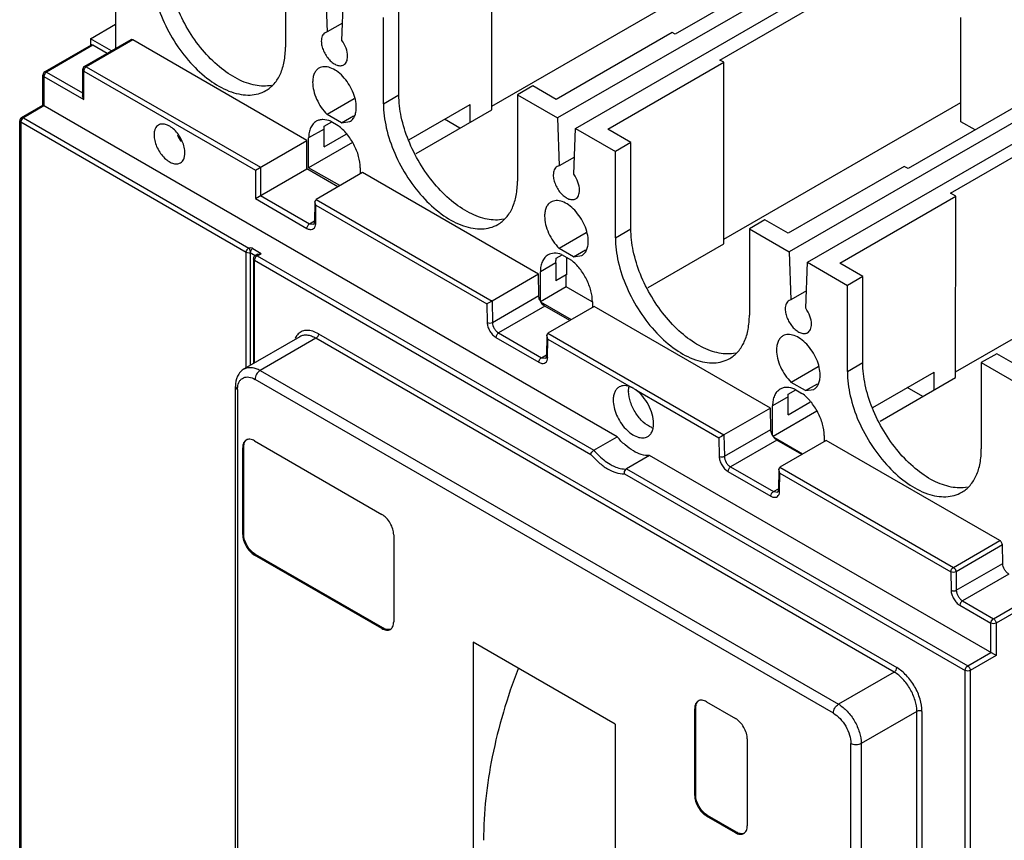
# Model space of a CAD drawing. Header units: millimetres. Extents: x 31 to 240, y 29 to 349.
# Tile 2 of 4: x 32 to 167, y 176 to 288. Entities that reach past the tile are written whole.
import ezdxf

# ---------------------------------------------------------------- set-up
doc = ezdxf.new("R2010")
doc.units = ezdxf.units.MM
doc.header["$LTSCALE"] = 24.607684
doc.layers.get('0').update_dxf_attribs({"linetype": 'CONTINUOUS'})

msp = doc.modelspace()

# ---------------------------------------------------------------- linework, layer by layer
at = {"color": 7, "linetype": 'Continuous'}
for p, q in [((172.02, 313.21), (105.55, 274.84)), ((108.03, 273.41), (174.5, 311.79)), ((157.08, 306.74), (121.73, 286.32)), ((127.85, 282.79), (163.2, 303.2)), ((96.55, 275.96), (96.55, 300.86)), ((68.25, 296.38), (68.25, 284.54)), ((96.55, 276.45), (129.09, 295.23)), ((203.84, 294.84), (137.37, 256.47)), ((73.73, 293.21), (73.96, 286.64)), ((139.85, 255.04), (206.32, 293.41)), ((44.92, 292.79), (44.92, 284.34)), ((75.98, 285.48), (76.21, 291.78)), ((83.81, 278.01), (83.81, 289.84)), ((76.07, 287.86), (73.96, 286.64)), ((81.69, 276.78), (81.69, 288.62)), ((189.01, 288.3), (153.66, 267.89)), ((160.91, 274.31), (160.91, 288.6)), ((41.49, 285.71), (44.92, 287.69)), ((73.96, 286.64), (73.7, 286.54)), ((121.3, 286.57), (105.39, 277.38)), ((121.73, 286.32), (121.3, 286.57)), ((47.04, 285.57), (40.67, 281.89)), ((47.29, 285.54), (40.92, 281.87)), ((41.49, 285.71), (41.49, 284.83)), ((44.38, 284.03), (41.49, 285.71)), ((71.19, 271.74), (47.29, 285.54)), ((41.59, 284.83), (35.23, 281.16)), ((41.84, 284.81), (35.48, 281.13)), ((43.78, 283.69), (41.84, 284.81)), ((159.49, 264.52), (194.84, 284.93)), ((112.47, 273.3), (128.37, 282.48)), ((128.37, 282.48), (127.85, 282.79)), ((128.37, 257.58), (128.37, 282.48)), ((35.48, 281.13), (40.42, 278.28)), ((40.42, 281.46), (40.42, 277.87)), ((40.57, 277.38), (40.57, 281.26)), ((40.57, 281.26), (64.12, 267.66)), ((40.92, 281.87), (64.82, 268.07)), ((34.98, 276.57), (34.98, 280.73)), ((35.12, 280.52), (35.12, 276.49)), ((35.12, 280.52), (40.57, 277.38)), ((102.2, 279.23), (100.07, 278)), ((105.39, 277.38), (102.2, 279.23)), ((40.57, 277.38), (40.42, 277.87)), ((77.68, 277.44), (73.98, 275.31)), ((81.69, 276.78), (83.81, 278.01)), ((100.07, 278), (100.07, 266.17)), ((100.07, 278), (105.55, 274.84)), ((128.37, 258.19), (160.91, 276.98)), ((32.05, 274.88), (34.98, 276.57)), ((35.12, 276.49), (32.3, 274.85)), ((113.76, 231.08), (34.98, 276.57)), ((85.19, 271.84), (93.58, 276.69)), ((86.18, 269.98), (96.55, 275.96)), ((93.58, 274.24), (93.58, 276.69)), ((31.79, 162.69), (31.8, 274.44)), ((31.94, 274.24), (31.93, 163.11)), ((62.87, 256.38), (31.94, 274.24)), ((32.3, 274.85), (63.23, 256.99)), ((73.57, 273.7), (74.61, 274.3)), ((75.96, 274.17), (73.98, 275.31)), ((74.47, 274.38), (75.47, 273.8)), ((75.96, 274.17), (77.58, 275.11)), ((75.96, 274.17), (77.09, 274.34)), ((92.16, 273.43), (90.05, 274.65)), ((105.55, 274.84), (105.78, 268.27)), ((162.85, 273.19), (160.91, 274.31)), ((73.56, 273.32), (71.43, 272.09)), ((73.56, 270.86), (73.56, 273.32)), ((107.8, 267.11), (108.03, 273.41)), ((108.03, 273.41), (113.51, 270.25)), ((115.63, 271.47), (112.47, 273.3)), ((64.12, 267.66), (71.19, 271.74)), ((71.19, 267.86), (71.19, 271.74)), ((71.43, 268.01), (71.43, 272.09)), ((73.56, 270.86), (76.56, 272.6)), ((77.45, 271.48), (71.43, 268.01)), ((115.63, 271.47), (113.51, 270.25)), ((113.51, 258.41), (113.51, 270.25)), ((115.63, 259.63), (115.63, 271.47)), ((107.89, 269.48), (105.78, 268.27)), ((64.12, 263.78), (71.19, 267.86)), ((64.12, 267.66), (64.12, 263.78)), ((64.82, 268.07), (64.82, 264.19)), ((75.45, 265.4), (71.19, 267.86)), ((75.69, 265.55), (71.43, 268.01)), ((78.51, 268.01), (78.51, 267.17)), ((105.78, 268.27), (105.52, 268.17)), ((153.12, 268.19), (137.21, 259.01)), ((153.66, 267.89), (153.12, 268.19)), ((78.8, 267.34), (72.44, 263.67)), ((102.96, 253.4), (78.8, 267.34)), ((64.12, 263.78), (71.19, 259.69)), ((64.82, 264.19), (71.55, 260.31)), ((72.29, 263.35), (72.44, 263.67)), ((72.44, 263.67), (96.59, 249.72)), ((144.29, 254.92), (160.2, 264.11)), ((160.2, 264.11), (159.49, 264.52)), ((160.19, 239.21), (160.2, 264.11)), ((72.29, 263.35), (72.25, 260.57)), ((72.43, 262.86), (72.29, 263.35)), ((72.4, 260.36), (72.43, 262.86)), ((72.43, 262.86), (95.89, 249.31)), ((71.55, 260.31), (72.25, 260.71)), ((134.02, 260.85), (131.89, 259.63)), ((137.21, 259.01), (134.02, 260.85)), ((71.55, 260.31), (72.15, 260.25)), ((113.51, 258.41), (115.63, 259.63)), ((131.89, 259.63), (131.89, 247.79)), ((131.89, 259.63), (137.37, 256.47)), ((109.5, 259.07), (105.8, 256.94)), ((160.19, 240.02), (192.73, 258.81)), ((63.76, 256.93), (64.92, 256.26)), ((107.78, 255.8), (105.8, 256.94)), ((107.78, 255.8), (109.4, 256.74)), ((118.01, 251.59), (128.37, 257.58)), ((62.87, 240.57), (62.87, 256.38)), ((63.41, 256.32), (63.41, 240.88)), ((64.09, 255.92), (63.41, 256.32)), ((63.86, 255.52), (63.86, 241.14)), ((64, 241.23), (64, 255.32)), ((64, 255.32), (110.13, 228.68)), ((64.42, 256.14), (64.11, 255.96)), ((64.36, 255.93), (64.92, 256.26)), ((64.36, 255.93), (110.57, 229.24)), ((64.42, 256.14), (64.92, 256.26)), ((105.39, 255.6), (106.19, 256.06)), ((106.11, 256.11), (107.47, 255.32)), ((106.81, 255.7), (106.81, 253.3)), ((107.78, 255.8), (108.91, 255.96)), ((137.37, 256.47), (137.6, 249.89)), ((105.34, 254.96), (103.22, 253.73)), ((105.34, 254.96), (105.34, 252.51)), ((139.62, 248.73), (139.85, 255.04)), ((139.85, 255.04), (145.33, 251.87)), ((147.45, 253.1), (144.29, 254.92)), ((102.96, 253.4), (96.59, 249.72)), ((103, 250.46), (102.96, 253.4)), ((103.22, 249.68), (103.22, 253.73)), ((106.76, 253.32), (105.34, 252.51)), ((106.76, 251.65), (106.76, 253.32)), ((106.81, 253.3), (106.76, 253.32)), ((147.45, 253.1), (145.33, 251.87)), ((147.45, 241.26), (147.45, 253.1)), ((106.76, 251.65), (103.22, 249.61)), ((110.34, 249.59), (106.76, 251.65)), ((145.33, 240.03), (145.33, 251.87)), ((96.64, 246.78), (103, 250.46)), ((137.6, 249.89), (137.34, 249.79)), ((139.71, 251.11), (137.6, 249.89)), ((95.89, 249.31), (95.93, 246.77)), ((96.59, 249.72), (96.64, 246.78)), ((103.85, 249), (97.48, 245.33)), ((107.48, 247.15), (103.28, 249.58)), ((107.27, 247.03), (103.85, 249)), ((110.62, 248.97), (104.26, 245.29)), ((110.36, 249.61), (110.36, 248.81)), ((134.78, 235.02), (110.62, 248.97)), ((70.23, 244.82), (62.59, 240.41)), ((72.43, 244.6), (64.79, 240.19)), ((151.76, 198.79), (72.43, 244.6)), ((72.78, 245.22), (152.11, 199.41)), ((97.13, 244.72), (103.01, 241.32)), ((97.48, 245.33), (103.37, 241.93)), ((104.11, 244.98), (104.07, 242.2)), ((104.11, 244.98), (104.26, 245.29)), ((104.25, 244.48), (104.11, 244.98)), ((104.22, 241.99), (104.25, 244.48)), ((104.25, 244.48), (115.67, 237.89)), ((104.26, 245.29), (128.41, 231.35)), ((103.37, 241.93), (104.07, 242.34)), ((103.37, 241.93), (103.97, 241.87)), ((165.84, 242.48), (163.71, 241.26)), ((169.03, 240.63), (165.84, 242.48)), ((141.32, 240.7), (137.62, 238.56)), ((145.33, 240.03), (147.45, 241.26)), ((163.71, 241.26), (163.71, 229.42)), ((163.71, 241.26), (170.5, 237.34)), ((64.79, 240.19), (144.12, 194.39)), ((148.83, 235.1), (157.22, 239.94)), ((149.82, 233.24), (160.19, 239.21)), ((157.22, 237.49), (157.22, 239.94)), ((61.38, 146.39), (61.39, 237.99)), ((61.68, 237.58), (61.39, 237.99)), ((143.41, 193.16), (64.08, 238.97)), ((139.6, 237.42), (137.62, 238.56)), ((139.6, 237.42), (141.22, 238.36)), ((155.67, 236.61), (153.56, 237.83)), ((61.68, 237.58), (61.67, 145.98)), ((116.3, 237.53), (127.71, 230.94)), ((137.2, 236.57), (135.07, 235.34)), ((137.2, 234.12), (137.2, 236.57)), ((137.21, 236.95), (138.25, 237.55)), ((138.11, 237.63), (139.11, 237.05)), ((139.6, 237.42), (140.73, 237.59)), ((135.07, 231.25), (135.07, 235.34)), ((137.2, 234.12), (140.2, 235.85)), ((134.78, 235.02), (128.41, 231.35)), ((134.82, 232.08), (134.78, 235.02)), ((141.15, 234.61), (135.16, 231.15)), ((110.57, 229.24), (113.76, 231.08)), ((128.41, 231.35), (128.46, 228.41)), ((128.46, 228.41), (134.82, 232.08)), ((139.2, 228.72), (135.24, 231.01)), ((142.15, 231.26), (142.15, 230.42)), ((62.52, 229.67), (62.38, 229.59)), ((62.52, 217.75), (62.52, 229.67)), ((64.01, 230.53), (81.47, 220.44)), ((127.71, 230.94), (127.75, 228.4)), ((135.67, 230.63), (129.3, 226.95)), ((139.09, 228.66), (135.67, 230.63)), ((142.44, 230.59), (136.08, 226.92)), ((166.25, 216.85), (142.44, 230.59)), ((62.38, 217.67), (62.38, 229.59)), ((118.21, 228.51), (115.03, 226.67)), ((165.73, 201.07), (118.21, 228.51)), ((129.3, 226.95), (135.19, 223.56)), ((114.76, 226.01), (161.49, 199.03)), ((115.03, 226.67), (161.84, 199.64)), ((128.95, 226.34), (134.83, 222.94)), ((135.93, 226.6), (135.89, 223.83)), ((135.93, 226.6), (136.08, 226.92)), ((136.07, 226.11), (135.93, 226.6)), ((136.04, 223.61), (136.07, 226.11)), ((136.07, 226.11), (159.53, 212.56)), ((136.08, 226.92), (159.88, 213.17)), ((135.19, 223.56), (135.89, 223.96)), ((135.19, 223.56), (135.79, 223.5)), ((62.38, 217.67), (62.52, 217.75)), ((83.1, 217.63), (83.1, 205.71)), ((159.88, 213.17), (166.25, 216.85)), ((166.6, 216.24), (160.24, 212.57)), ((166.64, 213.71), (166.6, 216.24)), ((64.15, 214.93), (64.01, 214.85)), ((81.47, 204.77), (64.01, 214.85)), ((81.61, 204.85), (64.15, 214.93)), ((160.28, 210.03), (166.64, 213.71)), ((159.53, 212.56), (159.57, 210.03)), ((160.24, 212.57), (160.28, 210.03)), ((167.49, 212.25), (161.12, 208.58)), ((165.38, 206.13), (171.74, 209.8)), ((161.12, 208.58), (165.38, 206.13)), ((172.09, 209.19), (165.73, 205.51)), ((160.77, 207.97), (165.02, 205.51)), ((165.02, 201.48), (165.02, 205.51)), ((165.73, 205.51), (165.73, 201.07)), ((81.47, 204.77), (81.61, 204.85)), ((93.99, 202.92), (93.99, 158.72)), ((113.5, 191.66), (93.99, 202.92)), ((161.84, 199.64), (165.02, 201.48)), ((165.73, 201.07), (162.19, 199.03)), ((151.76, 198.79), (144.12, 194.39)), ((161.49, 96.22), (161.49, 199.03)), ((162.19, 199.03), (162.19, 96.22)), ((126.02, 194.72), (129.98, 192.43)), ((124.54, 193.86), (124.39, 193.78)), ((124.39, 181.86), (124.39, 193.78)), ((124.53, 181.94), (124.54, 193.86)), ((154.87, 193.41), (147.23, 189)), ((154.86, 101.81), (154.87, 193.41)), ((155.57, 193.41), (155.57, 101.81)), ((113.5, 191.66), (113.5, 134.43)), ((131.61, 189.62), (131.61, 177.7)), ((145.81, 97.4), (145.81, 189)), ((147.23, 189), (147.22, 97.4)), ((124.39, 181.86), (124.53, 181.94)), ((126.16, 179.13), (126.02, 179.04)), ((129.98, 176.76), (126.02, 179.04)), ((130.12, 176.84), (126.16, 179.13)), ((129.98, 176.76), (130.12, 176.84))]:
    msp.add_line(p, q, dxfattribs=at)
for centre, radius, start, end in [((35.48, 280.73), 0.5, 119.9999, 179.9954), ((35.96, 280.45), 0.845, 141.1843, 158.8099), ((40.92, 281.46), 0.5, 119.9999, 179.9954), ((41.34, 281.21), 0.772, 158.8404, 163.9591), ((41.4, 281.18), 0.845, 141.1843, 158.8099), ((35.89, 280.47), 0.772, 158.8404, 163.9591), ((32.3, 274.44), 0.5, 119.9999, 179.9954), ((32.71, 274.19), 0.772, 158.8404, 163.9591), ((32.78, 274.17), 0.845, 141.1843, 158.8099), ((58.14, 274.62), 5.16, 204.2618, 216.0011), ((64.36, 255.52), 0.5, 120.0002, 179.9954), ((64.84, 255.24), 0.849, 141.2657, 150.0359), ((128.45, 194.68), 63.6, 120.0607, 120.793), ((105.05, 250.67), 2.08, 208.611, 211.8065), ((118.05, 237.44), 2.71, 167.9487, 170.3922), ((119.02, 237.35), 3.69, 180.0018, 180.7667), ((119.58, 234.98), 2.85, 248.0166, 249.9065), ((160.27, 176.3), 63.6, 120.0607, 120.793), ((136.83, 232.28), 2.03, 210.2951, 218.5484), ((63.4, 230.04), 0.796, 126.1236, 135.2888), ((82.37, 205.43), 0.796, 284.6892, 293.8822), ((125.41, 194.23), 0.796, 126.1236, 135.2888), ((130.88, 177.42), 0.796, 284.6892, 293.8822)]:
    msp.add_arc(centre, radius, start, end, dxfattribs=at)
for points, knots in [([(66.33, 279.31), (65.61, 279.16), (64.41, 279.2), (62.87, 279.63), (61.16, 280.39), (59.05, 281.85), (56.76, 284.17), (54.78, 286.98), (53.24, 290.07), (52.25, 293.23), (51.99, 295.36), (51.99, 296.38)], [0, 0, 0, 0, 0.090909, 0.141897, 0.196958, 0.318755, 0.453519, 0.595701, 0.738578, 0.875296, 1, 1, 1, 1]), ([(49.87, 295.16), (49.87, 294.04), (50.18, 291.71), (51.34, 288.28), (53.13, 284.97), (55.4, 282.06), (57.97, 279.79), (60.3, 278.52), (62.12, 278.03), (63.37, 277.94), (64.53, 278.11), (65.24, 278.4), (65.56, 278.59)], [0, 0, 0, 0, 0.128688, 0.27027, 0.417426, 0.561772, 0.695445, 0.812709, 0.864676, 0.912509, 0.95714, 1, 1, 1, 1]), ([(73.7, 286.54), (73.61, 286.49), (73.45, 286.36), (73.29, 286.09), (73.19, 285.75), (73.17, 285.5), (73.17, 285.38)], [0, 0, 0, 0, 0.217934, 0.451027, 0.710571, 1, 1, 1, 1]), ([(47.29, 285.54), (47.25, 285.57), (47.16, 285.6), (47.07, 285.59), (47.04, 285.57)], [0, 0, 0, 0, 0.550046, 1, 1, 1, 1]), ([(73.17, 285.38), (73.17, 285.16), (73.23, 284.7), (73.46, 284.03), (73.81, 283.38), (74.25, 282.81), (74.76, 282.36), (75.28, 282.07), (75.8, 281.97), (76.12, 282.05), (76.25, 282.13)], [0, 0, 0, 0, 0.128797, 0.270605, 0.41788, 0.562376, 0.696192, 0.81359, 0.913066, 1, 1, 1, 1]), ([(76.77, 283.29), (76.77, 283.67), (76.6, 284.45), (76.22, 285.15), (75.98, 285.48)], [0, 0, 0, 0, 0.475924, 1, 1, 1, 1]), ([(41.84, 284.81), (41.8, 284.83), (41.72, 284.87), (41.63, 284.85), (41.59, 284.83)], [0, 0, 0, 0, 0.550046, 1, 1, 1, 1]), ([(65.56, 278.59), (65.99, 278.84), (66.79, 279.51), (67.65, 280.91), (68.15, 282.63), (68.25, 283.88), (68.25, 284.54)], [0, 0, 0, 0, 0.217785, 0.450932, 0.710266, 1, 1, 1, 1]), ([(76.25, 282.13), (76.33, 282.17), (76.49, 282.31), (76.66, 282.58), (76.75, 282.92), (76.77, 283.16), (76.77, 283.29)], [0, 0, 0, 0, 0.217691, 0.450887, 0.710621, 1, 1, 1, 1]), ([(35.23, 281.16), (35.26, 281.18), (35.35, 281.19), (35.44, 281.16), (35.48, 281.13)], [0, 0, 0, 0, 0.44924, 1, 1, 1, 1]), ([(35.48, 281.13), (35.46, 281.12), (35.4, 281.08), (35.34, 281.02), (35.3, 280.98)], [0, 0, 0, 0, 0.231065, 1, 1, 1, 1]), ([(40.57, 281.26), (40.53, 281.28), (40.46, 281.33), (40.42, 281.42), (40.42, 281.46)], [0, 0, 0, 0, 0.550019, 1, 1, 1, 1]), ([(40.59, 281.42), (40.59, 281.41), (40.58, 281.35), (40.57, 281.3), (40.57, 281.26)], [0, 0, 0, 0, 0.264711, 1, 1, 1, 1]), ([(40.67, 281.89), (40.71, 281.91), (40.8, 281.93), (40.88, 281.89), (40.92, 281.87)], [0, 0, 0, 0, 0.44924, 1, 1, 1, 1]), ([(40.92, 281.87), (40.91, 281.86), (40.84, 281.82), (40.78, 281.76), (40.75, 281.71)], [0, 0, 0, 0, 0.231065, 1, 1, 1, 1]), ([(72.85, 281.68), (72.71, 281.59), (72.45, 281.38), (72.17, 280.92), (72.01, 280.36), (71.98, 279.95), (71.98, 279.74)], [0, 0, 0, 0, 0.217724, 0.450873, 0.710468, 1, 1, 1, 1]), ([(77.97, 276.28), (77.97, 276.64), (77.86, 277.4), (77.49, 278.52), (76.9, 279.6), (76.16, 280.54), (75.33, 281.29), (74.45, 281.76), (73.6, 281.93), (73.06, 281.8), (72.85, 281.68)], [0, 0, 0, 0, 0.128825, 0.270598, 0.417898, 0.562393, 0.696206, 0.813598, 0.913066, 1, 1, 1, 1]), ([(35.12, 280.52), (35.08, 280.55), (35.01, 280.6), (34.98, 280.69), (34.98, 280.73)], [0, 0, 0, 0, 0.550019, 1, 1, 1, 1]), ([(35.15, 280.69), (35.15, 280.67), (35.13, 280.62), (35.12, 280.56), (35.12, 280.52)], [0, 0, 0, 0, 0.264711, 1, 1, 1, 1]), ([(71.98, 279.74), (71.98, 279.36), (72.09, 278.55), (72.64, 276.99), (73.38, 275.91), (73.98, 275.31)], [0, 0, 0, 0, 0.230296, 0.484136, 1, 1, 1, 1]), ([(98.15, 260.93), (97.43, 260.78), (96.23, 260.82), (94.69, 261.26), (92.98, 262.01), (90.87, 263.47), (88.58, 265.8), (86.6, 268.61), (85.06, 271.7), (84.07, 274.86), (83.81, 276.99), (83.81, 278.01)], [0, 0, 0, 0, 0.090909, 0.141898, 0.196958, 0.318756, 0.453519, 0.595701, 0.738579, 0.875296, 1, 1, 1, 1]), ([(77.09, 274.34), (77.23, 274.42), (77.49, 274.64), (77.77, 275.09), (77.93, 275.66), (77.97, 276.06), (77.97, 276.28)], [0, 0, 0, 0, 0.217702, 0.450842, 0.710415, 1, 1, 1, 1]), ([(81.69, 276.78), (81.69, 275.67), (82, 273.33), (83.16, 269.9), (84.95, 266.6), (87.22, 263.69), (89.79, 261.41), (92.12, 260.14), (93.94, 259.66), (95.19, 259.57), (96.35, 259.74), (97.06, 260.03), (97.38, 260.22)], [0, 0, 0, 0, 0.128688, 0.27027, 0.417426, 0.561772, 0.695445, 0.812709, 0.864676, 0.912509, 0.95714, 1, 1, 1, 1]), ([(31.94, 274.24), (31.9, 274.26), (31.83, 274.32), (31.8, 274.41), (31.8, 274.44)], [0, 0, 0, 0, 0.550019, 1, 1, 1, 1]), ([(31.97, 274.41), (31.96, 274.39), (31.95, 274.34), (31.94, 274.28), (31.94, 274.24)], [0, 0, 0, 0, 0.264711, 1, 1, 1, 1]), ([(32.05, 274.88), (32.08, 274.9), (32.17, 274.91), (32.25, 274.88), (32.3, 274.85)], [0, 0, 0, 0, 0.44924, 1, 1, 1, 1]), ([(32.3, 274.85), (32.28, 274.84), (32.21, 274.8), (32.16, 274.74), (32.12, 274.7)], [0, 0, 0, 0, 0.231065, 1, 1, 1, 1]), ([(72.47, 274.38), (72.31, 274.28), (72, 274.02), (71.67, 273.49), (71.47, 272.83), (71.43, 272.34), (71.43, 272.09)], [0, 0, 0, 0, 0.217821, 0.450964, 0.710412, 1, 1, 1, 1]), ([(74.47, 274.38), (74.13, 274.52), (73.6, 274.65), (72.91, 274.58), (72.6, 274.45), (72.47, 274.38)], [0, 0, 0, 0, 0.53636, 0.773735, 1, 1, 1, 1]), ([(50.84, 273.87), (50.74, 273.81), (50.56, 273.66), (50.36, 273.34), (50.24, 272.94), (50.22, 272.65), (50.22, 272.5)], [0, 0, 0, 0, 0.217696, 0.450894, 0.710627, 1, 1, 1, 1]), ([(54.46, 270.05), (54.46, 270.3), (54.39, 270.84), (54.12, 271.64), (53.71, 272.4), (53.19, 273.07), (52.59, 273.6), (51.97, 273.93), (51.37, 274.05), (50.99, 273.96), (50.84, 273.87)], [0, 0, 0, 0, 0.128793, 0.270598, 0.417873, 0.56237, 0.696188, 0.813589, 0.913065, 1, 1, 1, 1]), ([(73.56, 273.32), (73.56, 273.35), (73.56, 273.48), (73.56, 273.6), (73.57, 273.7)], [0, 0, 0, 0, 0.254754, 1, 1, 1, 1]), ([(78.51, 268.01), (78.51, 268.53), (78.33, 269.64), (77.69, 271.22), (76.73, 272.66), (75.91, 273.47), (75.47, 273.8)], [0, 0, 0, 0, 0.233496, 0.491829, 0.754538, 1, 1, 1, 1]), ([(50.22, 272.5), (50.22, 272.24), (50.29, 271.7), (50.56, 270.91), (50.97, 270.15), (51.5, 269.48), (52.09, 268.95), (52.71, 268.61), (53.32, 268.49), (53.69, 268.59), (53.84, 268.68)], [0, 0, 0, 0, 0.128793, 0.270599, 0.417873, 0.56237, 0.696188, 0.813589, 0.913065, 1, 1, 1, 1]), ([(53.84, 268.68), (53.94, 268.73), (54.13, 268.89), (54.32, 269.21), (54.44, 269.61), (54.46, 269.9), (54.46, 270.05)], [0, 0, 0, 0, 0.217695, 0.450893, 0.710624, 1, 1, 1, 1]), ([(105.52, 268.17), (105.43, 268.12), (105.27, 267.99), (105.11, 267.71), (105.01, 267.38), (104.99, 267.13), (104.99, 267)], [0, 0, 0, 0, 0.217934, 0.451027, 0.710571, 1, 1, 1, 1]), ([(97.38, 260.22), (97.81, 260.46), (98.61, 261.14), (99.47, 262.53), (99.97, 264.25), (100.07, 265.51), (100.07, 266.17)], [0, 0, 0, 0, 0.217785, 0.450932, 0.710266, 1, 1, 1, 1]), ([(104.99, 267), (104.99, 266.78), (105.05, 266.33), (105.28, 265.65), (105.63, 265), (106.07, 264.43), (106.58, 263.99), (107.1, 263.7), (107.62, 263.6), (107.94, 263.68), (108.07, 263.75)], [0, 0, 0, 0, 0.128797, 0.270605, 0.41788, 0.562376, 0.696192, 0.81359, 0.913066, 1, 1, 1, 1]), ([(108.59, 264.92), (108.59, 265.29), (108.42, 266.08), (108.04, 266.77), (107.8, 267.11)], [0, 0, 0, 0, 0.475924, 1, 1, 1, 1]), ([(108.07, 263.75), (108.15, 263.8), (108.31, 263.93), (108.48, 264.21), (108.57, 264.54), (108.59, 264.79), (108.59, 264.92)], [0, 0, 0, 0, 0.217691, 0.450887, 0.710621, 1, 1, 1, 1]), ([(109.79, 257.9), (109.79, 258.27), (109.68, 259.03), (109.31, 260.14), (108.72, 261.22), (107.98, 262.17), (107.15, 262.91), (106.27, 263.39), (105.42, 263.56), (104.88, 263.42), (104.67, 263.3)], [0, 0, 0, 0, 0.128825, 0.270598, 0.417898, 0.562393, 0.696206, 0.813598, 0.913066, 1, 1, 1, 1]), ([(104.67, 263.3), (104.53, 263.22), (104.27, 263), (103.99, 262.55), (103.83, 261.98), (103.8, 261.58), (103.8, 261.36)], [0, 0, 0, 0, 0.217724, 0.450873, 0.710468, 1, 1, 1, 1]), ([(103.8, 261.36), (103.8, 260.98), (103.91, 260.18), (104.46, 258.62), (105.2, 257.53), (105.8, 256.94)], [0, 0, 0, 0, 0.230296, 0.484136, 1, 1, 1, 1]), ([(71.19, 259.69), (71.19, 259.81), (71.28, 260.05), (71.44, 260.24), (71.55, 260.31)], [0, 0, 0, 0, 0.499996, 1, 1, 1, 1]), ([(71.19, 259.69), (71.32, 259.62), (71.56, 259.52), (71.96, 259.53), (72.26, 259.76), (72.35, 259.99), (72.37, 260.12)], [0, 0, 0, 0, 0.285845, 0.523119, 0.745514, 1, 1, 1, 1]), ([(72.15, 260.25), (72.17, 260.26), (72.24, 260.37), (72.25, 260.49), (72.25, 260.57)], [0, 0, 0, 0, 0.247542, 1, 1, 1, 1]), ([(72.25, 260.57), (72.25, 260.56), (72.26, 260.5), (72.29, 260.45), (72.32, 260.42)], [0, 0, 0, 0, 0.233858, 1, 1, 1, 1]), ([(72.37, 260.12), (72.37, 260.14), (72.39, 260.22), (72.4, 260.3), (72.4, 260.36)], [0, 0, 0, 0, 0.241099, 1, 1, 1, 1]), ([(129.97, 242.56), (129.25, 242.41), (128.05, 242.45), (126.51, 242.88), (124.8, 243.64), (122.69, 245.1), (120.4, 247.42), (118.42, 250.23), (116.88, 253.32), (115.89, 256.48), (115.63, 258.62), (115.63, 259.63)], [0, 0, 0, 0, 0.09091, 0.141898, 0.196959, 0.318756, 0.45352, 0.595702, 0.738579, 0.875296, 1, 1, 1, 1]), ([(113.51, 258.41), (113.51, 257.3), (113.82, 254.96), (114.98, 251.53), (116.77, 248.22), (119.04, 245.32), (121.61, 243.04), (123.94, 241.77), (125.76, 241.28), (127.01, 241.19), (128.17, 241.36), (128.88, 241.66), (129.2, 241.84)], [0, 0, 0, 0, 0.128688, 0.27027, 0.417426, 0.561772, 0.695445, 0.812709, 0.864676, 0.912509, 0.95714, 1, 1, 1, 1]), ([(62.87, 256.38), (62.87, 256.41), (62.88, 256.53), (62.93, 256.65), (62.98, 256.73)], [0, 0, 0, 0, 0.22911, 1, 1, 1, 1]), ([(62.98, 256.73), (62.99, 256.76), (63.06, 256.86), (63.15, 256.95), (63.23, 256.99)], [0, 0, 0, 0, 0.267145, 1, 1, 1, 1]), ([(63.76, 256.93), (63.73, 256.95), (63.56, 257.02), (63.36, 257.02), (63.23, 256.99)], [0, 0, 0, 0, 0.230448, 1, 1, 1, 1]), ([(63.23, 256.99), (63.26, 256.95), (63.3, 256.85), (63.35, 256.71), (63.38, 256.59), (63.4, 256.49), (63.41, 256.4), (63.41, 256.34), (63.41, 256.32)], [0, 0, 0, 0, 0.213216, 0.47493, 0.613108, 0.749492, 0.880012, 1, 1, 1, 1]), ([(63.76, 256.93), (63.66, 256.87), (63.49, 256.68), (63.41, 256.44), (63.41, 256.32)], [0, 0, 0, 0, 0.500004, 1, 1, 1, 1]), ([(108.91, 255.96), (109.05, 256.05), (109.31, 256.26), (109.59, 256.72), (109.75, 257.28), (109.79, 257.69), (109.79, 257.9)], [0, 0, 0, 0, 0.217702, 0.450842, 0.710415, 1, 1, 1, 1]), ([(63.41, 256.32), (63.36, 256.3), (63.18, 256.28), (62.99, 256.31), (62.87, 256.38)], [0, 0, 0, 0, 0.25971, 1, 1, 1, 1]), ([(64, 255.32), (63.96, 255.34), (63.89, 255.4), (63.86, 255.48), (63.86, 255.52)], [0, 0, 0, 0, 0.550019, 1, 1, 1, 1]), ([(64.11, 255.67), (64.1, 255.65), (64.06, 255.57), (64.03, 255.49), (64.02, 255.43)], [0, 0, 0, 0, 0.257349, 1, 1, 1, 1]), ([(64.11, 255.96), (64.14, 255.97), (64.23, 255.99), (64.32, 255.95), (64.36, 255.93)], [0, 0, 0, 0, 0.449971, 1, 1, 1, 1]), ([(64.36, 255.93), (64.34, 255.92), (64.28, 255.88), (64.22, 255.82), (64.18, 255.77)], [0, 0, 0, 0, 0.232338, 1, 1, 1, 1]), ([(104.27, 256.04), (104.1, 255.94), (103.79, 255.68), (103.46, 255.14), (103.26, 254.47), (103.22, 253.99), (103.22, 253.73)], [0, 0, 0, 0, 0.217786, 0.450912, 0.710339, 1, 1, 1, 1]), ([(106.11, 256.11), (105.79, 256.22), (105.16, 256.35), (104.52, 256.19), (104.27, 256.04)], [0, 0, 0, 0, 0.53397, 1, 1, 1, 1]), ([(105.34, 254.96), (105.34, 255.01), (105.35, 255.23), (105.37, 255.44), (105.39, 255.6)], [0, 0, 0, 0, 0.258281, 1, 1, 1, 1]), ([(110.36, 249.61), (110.36, 250.12), (110.19, 251.19), (109.59, 252.74), (108.68, 254.16), (107.9, 254.98), (107.47, 255.32)], [0, 0, 0, 0, 0.232322, 0.489199, 0.751831, 1, 1, 1, 1]), ([(103.22, 249.68), (103.19, 249.74), (103.07, 249.99), (103, 250.26), (103, 250.46)], [0, 0, 0, 0, 0.266579, 1, 1, 1, 1]), ([(103.85, 249), (103.79, 249.03), (103.57, 249.19), (103.39, 249.4), (103.28, 249.58)], [0, 0, 0, 0, 0.22953, 1, 1, 1, 1]), ([(137.34, 249.79), (137.25, 249.75), (137.09, 249.61), (136.93, 249.34), (136.83, 249), (136.81, 248.76), (136.81, 248.63)], [0, 0, 0, 0, 0.217934, 0.451027, 0.710571, 1, 1, 1, 1]), ([(136.81, 248.63), (136.81, 248.41), (136.87, 247.95), (137.1, 247.28), (137.45, 246.63), (137.89, 246.06), (138.4, 245.61), (138.92, 245.33), (139.44, 245.22), (139.76, 245.3), (139.89, 245.38)], [0, 0, 0, 0, 0.128797, 0.270605, 0.41788, 0.562376, 0.696192, 0.81359, 0.913066, 1, 1, 1, 1]), ([(140.41, 246.55), (140.41, 246.92), (140.24, 247.7), (139.86, 248.4), (139.62, 248.73)], [0, 0, 0, 0, 0.475924, 1, 1, 1, 1]), ([(129.2, 241.84), (129.63, 242.09), (130.43, 242.76), (131.29, 244.16), (131.79, 245.88), (131.89, 247.13), (131.89, 247.79)], [0, 0, 0, 0, 0.217785, 0.450932, 0.710266, 1, 1, 1, 1]), ([(95.93, 246.77), (96.03, 246.72), (96.28, 246.67), (96.53, 246.72), (96.64, 246.78)], [0, 0, 0, 0, 0.498864, 1, 1, 1, 1]), ([(95.93, 246.77), (95.93, 246.58), (96.01, 246.17), (96.27, 245.59), (96.64, 245.08), (96.96, 244.81), (97.13, 244.72)], [0, 0, 0, 0, 0.23831, 0.501081, 0.763265, 1, 1, 1, 1]), ([(96.64, 246.78), (96.64, 246.49), (96.8, 246.05), (97.14, 245.59), (97.36, 245.4), (97.48, 245.33)], [0, 0, 0, 0, 0.499139, 0.762367, 1, 1, 1, 1]), ([(139.89, 245.38), (139.97, 245.43), (140.13, 245.56), (140.3, 245.83), (140.39, 246.17), (140.41, 246.42), (140.41, 246.55)], [0, 0, 0, 0, 0.217691, 0.450887, 0.710621, 1, 1, 1, 1]), ([(69.78, 244.94), (69.76, 244.92), (69.68, 244.8), (69.62, 244.68), (69.58, 244.58)], [0, 0, 0, 0, 0.243953, 1, 1, 1, 1]), ([(72.78, 245.22), (72.53, 245.36), (72.03, 245.59), (71.25, 245.73), (70.54, 245.61), (70.15, 245.36), (70, 245.2)], [0, 0, 0, 0, 0.293258, 0.550061, 0.779247, 1, 1, 1, 1]), ([(72.43, 244.6), (72.23, 244.71), (71.85, 244.9), (71.26, 245.04), (70.71, 245.03), (70.37, 244.9), (70.23, 244.82)], [0, 0, 0, 0, 0.28954, 0.549113, 0.782254, 1, 1, 1, 1]), ([(72.78, 245.22), (72.78, 245.09), (72.7, 244.85), (72.53, 244.66), (72.43, 244.6)], [0, 0, 0, 0, 0.499996, 1, 1, 1, 1]), ([(97.48, 245.33), (97.38, 245.27), (97.21, 245.08), (97.13, 244.84), (97.13, 244.72)], [0, 0, 0, 0, 0.500004, 1, 1, 1, 1]), ([(136.49, 244.93), (136.35, 244.85), (136.09, 244.63), (135.81, 244.17), (135.65, 243.61), (135.62, 243.2), (135.62, 242.99)], [0, 0, 0, 0, 0.217724, 0.450873, 0.710468, 1, 1, 1, 1]), ([(141.61, 239.53), (141.61, 239.89), (141.5, 240.65), (141.13, 241.77), (140.54, 242.85), (139.8, 243.79), (138.97, 244.54), (138.09, 245.01), (137.24, 245.19), (136.7, 245.05), (136.49, 244.93)], [0, 0, 0, 0, 0.128825, 0.270598, 0.417898, 0.562393, 0.696206, 0.813598, 0.913066, 1, 1, 1, 1]), ([(103.01, 241.32), (103.01, 241.44), (103.1, 241.68), (103.26, 241.87), (103.37, 241.93)], [0, 0, 0, 0, 0.499996, 1, 1, 1, 1]), ([(103.97, 241.87), (103.99, 241.89), (104.06, 242), (104.07, 242.11), (104.07, 242.2)], [0, 0, 0, 0, 0.247542, 1, 1, 1, 1]), ([(104.07, 242.2), (104.07, 242.19), (104.08, 242.13), (104.11, 242.08), (104.14, 242.05)], [0, 0, 0, 0, 0.233858, 1, 1, 1, 1]), ([(104.19, 241.74), (104.19, 241.76), (104.21, 241.84), (104.22, 241.93), (104.22, 241.99)], [0, 0, 0, 0, 0.241099, 1, 1, 1, 1]), ([(135.62, 242.99), (135.62, 242.61), (135.73, 241.81), (136.28, 240.24), (137.02, 239.16), (137.62, 238.56)], [0, 0, 0, 0, 0.230296, 0.484136, 1, 1, 1, 1]), ([(62.59, 240.41), (62.74, 240.5), (63.07, 240.62), (63.62, 240.63), (64.21, 240.49), (64.6, 240.31), (64.79, 240.19)], [0, 0, 0, 0, 0.217746, 0.450887, 0.71046, 1, 1, 1, 1]), ([(103.01, 241.32), (103.14, 241.25), (103.38, 241.14), (103.78, 241.15), (104.08, 241.38), (104.17, 241.62), (104.19, 241.74)], [0, 0, 0, 0, 0.285845, 0.523119, 0.745514, 1, 1, 1, 1]), ([(161.79, 224.18), (161.07, 224.04), (159.87, 224.07), (158.33, 224.51), (156.62, 225.26), (154.51, 226.72), (152.22, 229.05), (150.24, 231.86), (148.7, 234.95), (147.71, 238.11), (147.45, 240.24), (147.45, 241.26)], [0, 0, 0, 0, 0.09091, 0.141898, 0.196959, 0.318757, 0.453521, 0.595703, 0.738579, 0.875296, 1, 1, 1, 1]), ([(62.59, 240.41), (62.39, 240.3), (62.03, 240), (61.52, 239.2), (61.39, 238.47), (61.39, 237.99)], [0, 0, 0, 0, 0.244221, 0.489299, 1, 1, 1, 1]), ([(61.7, 237.92), (61.73, 238.19), (61.84, 238.6), (62.18, 239.01), (62.49, 239.21), (62.85, 239.31), (63.41, 239.29), (63.82, 239.12), (64.08, 238.97)], [0, 0, 0, 0, 0.261548, 0.375978, 0.485907, 0.598223, 0.719249, 1, 1, 1, 1]), ([(64.79, 240.19), (64.58, 240.07), (64.25, 239.69), (64.08, 239.21), (64.08, 238.97)], [0, 0, 0, 0, 0.500004, 1, 1, 1, 1]), ([(140.73, 237.59), (140.87, 237.67), (141.13, 237.89), (141.41, 238.35), (141.57, 238.91), (141.61, 239.31), (141.61, 239.53)], [0, 0, 0, 0, 0.217702, 0.450842, 0.710415, 1, 1, 1, 1]), ([(145.33, 240.03), (145.33, 238.92), (145.64, 236.59), (146.8, 233.15), (148.59, 229.85), (150.86, 226.94), (153.43, 224.67), (155.76, 223.39), (157.57, 222.91), (158.83, 222.82), (159.99, 222.99), (160.7, 223.28), (161.02, 223.47)], [0, 0, 0, 0, 0.128688, 0.27027, 0.417426, 0.561772, 0.695445, 0.812709, 0.864676, 0.912509, 0.95714, 1, 1, 1, 1]), ([(61.68, 237.58), (61.68, 237.61), (61.68, 237.72), (61.69, 237.83), (61.7, 237.92)], [0, 0, 0, 0, 0.255781, 1, 1, 1, 1]), ([(114.02, 237.92), (113.89, 237.85), (113.65, 237.65), (113.39, 237.22), (113.24, 236.7), (113.21, 236.33), (113.21, 236.13)], [0, 0, 0, 0, 0.217771, 0.450896, 0.710382, 1, 1, 1, 1]), ([(115.67, 237.89), (115.39, 238.01), (114.95, 238.14), (114.38, 238.09), (114.13, 237.99), (114.02, 237.92)], [0, 0, 0, 0, 0.538718, 0.775336, 1, 1, 1, 1]), ([(115.33, 237.35), (115.33, 237.4), (115.33, 237.58), (115.35, 237.76), (115.37, 237.89)], [0, 0, 0, 0, 0.258459, 1, 1, 1, 1]), ([(116.3, 237.53), (116.24, 237.56), (116.04, 237.7), (115.83, 237.82), (115.67, 237.89)], [0, 0, 0, 0, 0.260428, 1, 1, 1, 1]), ([(138.11, 237.63), (137.77, 237.77), (137.24, 237.9), (136.55, 237.83), (136.24, 237.71), (136.11, 237.63)], [0, 0, 0, 0, 0.53636, 0.773735, 1, 1, 1, 1]), ([(118.52, 232.34), (118.08, 232.52), (117.24, 233.1), (116.25, 234.32), (115.55, 235.76), (115.34, 236.8), (115.33, 237.3)], [0, 0, 0, 0, 0.226961, 0.488764, 0.756755, 1, 1, 1, 1]), ([(118.76, 232.92), (118.76, 233.34), (118.61, 234.23), (118.09, 235.49), (117.32, 236.64), (116.65, 237.28), (116.3, 237.53)], [0, 0, 0, 0, 0.23416, 0.493336, 0.756091, 1, 1, 1, 1]), ([(136.11, 237.63), (135.95, 237.53), (135.64, 237.27), (135.31, 236.74), (135.11, 236.08), (135.07, 235.6), (135.07, 235.34)], [0, 0, 0, 0, 0.217821, 0.450964, 0.710412, 1, 1, 1, 1]), ([(137.2, 236.57), (137.2, 236.6), (137.2, 236.73), (137.2, 236.86), (137.21, 236.95)], [0, 0, 0, 0, 0.254754, 1, 1, 1, 1]), ([(142.15, 231.26), (142.15, 231.78), (141.97, 232.89), (141.33, 234.47), (140.37, 235.91), (139.55, 236.72), (139.11, 237.05)], [0, 0, 0, 0, 0.233496, 0.491829, 0.754538, 1, 1, 1, 1]), ([(113.21, 236.13), (113.21, 235.79), (113.3, 235.09), (113.65, 234.05), (114.19, 233.05), (114.88, 232.17), (115.65, 231.49), (116.46, 231.04), (117.26, 230.89), (117.75, 231.01), (117.94, 231.13)], [0, 0, 0, 0, 0.128825, 0.270598, 0.417898, 0.562393, 0.696206, 0.813598, 0.913066, 1, 1, 1, 1]), ([(117.94, 231.13), (118.07, 231.2), (118.32, 231.4), (118.57, 231.83), (118.73, 232.35), (118.76, 232.72), (118.76, 232.92)], [0, 0, 0, 0, 0.217724, 0.450873, 0.710468, 1, 1, 1, 1]), ([(118.21, 228.51), (117.44, 228.47), (116.18, 228.92), (114.78, 229.97), (114.09, 230.68), (113.76, 231.08)], [0, 0, 0, 0, 0.438509, 0.706897, 1, 1, 1, 1]), ([(135.07, 231.25), (135.03, 231.32), (134.9, 231.58), (134.82, 231.87), (134.82, 232.08)], [0, 0, 0, 0, 0.266314, 1, 1, 1, 1]), ([(135.67, 230.63), (135.63, 230.65), (135.47, 230.76), (135.33, 230.89), (135.24, 231.01)], [0, 0, 0, 0, 0.232386, 1, 1, 1, 1]), ([(62.86, 230.64), (62.78, 230.6), (62.64, 230.48), (62.43, 230.13), (62.38, 229.81), (62.38, 229.59)], [0, 0, 0, 0, 0.21841, 0.452256, 1, 1, 1, 1]), ([(62.52, 229.67), (62.52, 229.85), (62.56, 230.19), (62.73, 230.49), (62.83, 230.6)], [0, 0, 0, 0, 0.543741, 1, 1, 1, 1]), ([(64.01, 230.53), (63.82, 230.64), (63.51, 230.76), (63.11, 230.75), (62.93, 230.69), (62.86, 230.64)], [0, 0, 0, 0, 0.547757, 0.781599, 1, 1, 1, 1]), ([(110.13, 228.68), (110.16, 228.8), (110.29, 229.01), (110.47, 229.18), (110.57, 229.24)], [0, 0, 0, 0, 0.482493, 1, 1, 1, 1]), ([(110.13, 228.68), (110.48, 228.28), (111.2, 227.54), (112.66, 226.46), (113.96, 225.99), (114.76, 226.01)], [0, 0, 0, 0, 0.291723, 0.559337, 1, 1, 1, 1]), ([(110.57, 229.24), (110.74, 229.04), (111.4, 228.31), (112.17, 227.67), (112.8, 227.31)], [0, 0, 0, 0, 0.265877, 1, 1, 1, 1]), ([(127.75, 228.4), (127.85, 228.34), (128.1, 228.3), (128.35, 228.35), (128.46, 228.41)], [0, 0, 0, 0, 0.498864, 1, 1, 1, 1]), ([(127.75, 228.4), (127.75, 228.2), (127.83, 227.79), (128.09, 227.22), (128.46, 226.71), (128.78, 226.44), (128.95, 226.34)], [0, 0, 0, 0, 0.23831, 0.501081, 0.763265, 1, 1, 1, 1]), ([(128.46, 228.41), (128.46, 228.12), (128.62, 227.68), (128.96, 227.21), (129.18, 227.02), (129.3, 226.95)], [0, 0, 0, 0, 0.499139, 0.762367, 1, 1, 1, 1]), ([(161.02, 223.47), (161.45, 223.71), (162.25, 224.39), (163.11, 225.78), (163.61, 227.51), (163.71, 228.76), (163.71, 229.42)], [0, 0, 0, 0, 0.217785, 0.450932, 0.710266, 1, 1, 1, 1]), ([(112.8, 227.31), (112.98, 227.2), (113.67, 226.84), (114.46, 226.64), (115.03, 226.67)], [0, 0, 0, 0, 0.278248, 1, 1, 1, 1]), ([(129.3, 226.95), (129.2, 226.89), (129.03, 226.7), (128.95, 226.46), (128.95, 226.34)], [0, 0, 0, 0, 0.500004, 1, 1, 1, 1]), ([(114.76, 226.01), (114.75, 226.07), (114.74, 226.32), (114.87, 226.58), (115.03, 226.67)], [0, 0, 0, 0, 0.255919, 1, 1, 1, 1]), ([(134.83, 222.94), (134.83, 223.07), (134.92, 223.31), (135.08, 223.5), (135.19, 223.56)], [0, 0, 0, 0, 0.499996, 1, 1, 1, 1]), ([(134.83, 222.94), (134.96, 222.87), (135.2, 222.77), (135.6, 222.78), (135.9, 223.01), (135.99, 223.24), (136.01, 223.37)], [0, 0, 0, 0, 0.285845, 0.523119, 0.745514, 1, 1, 1, 1]), ([(135.79, 223.5), (135.81, 223.51), (135.88, 223.62), (135.89, 223.74), (135.89, 223.83)], [0, 0, 0, 0, 0.247542, 1, 1, 1, 1]), ([(135.89, 223.83), (135.89, 223.81), (135.9, 223.76), (135.93, 223.7), (135.96, 223.67)], [0, 0, 0, 0, 0.233858, 1, 1, 1, 1]), ([(136.01, 223.37), (136.01, 223.39), (136.03, 223.47), (136.04, 223.55), (136.04, 223.61)], [0, 0, 0, 0, 0.241099, 1, 1, 1, 1]), ([(83.1, 217.63), (83.1, 217.89), (83, 218.46), (82.65, 219.25), (82.14, 219.94), (81.7, 220.31), (81.47, 220.44)], [0, 0, 0, 0, 0.237245, 0.49999, 0.762739, 1, 1, 1, 1]), ([(62.38, 217.67), (62.38, 217.4), (62.48, 216.84), (62.83, 216.05), (63.34, 215.35), (63.78, 214.99), (64.01, 214.85)], [0, 0, 0, 0, 0.237245, 0.49999, 0.762739, 1, 1, 1, 1]), ([(64.15, 214.93), (63.92, 215.07), (63.48, 215.44), (62.97, 216.13), (62.62, 216.92), (62.52, 217.48), (62.52, 217.75)], [0, 0, 0, 0, 0.237261, 0.500011, 0.762755, 1, 1, 1, 1]), ([(166.6, 216.24), (166.6, 216.36), (166.52, 216.6), (166.35, 216.79), (166.25, 216.85)], [0, 0, 0, 0, 0.501115, 1, 1, 1, 1]), ([(167.49, 212.25), (167.37, 212.32), (167.14, 212.51), (166.8, 212.98), (166.64, 213.42), (166.64, 213.71)], [0, 0, 0, 0, 0.237657, 0.500861, 1, 1, 1, 1]), ([(159.53, 212.56), (159.53, 212.68), (159.61, 212.92), (159.78, 213.11), (159.88, 213.17)], [0, 0, 0, 0, 0.499996, 1, 1, 1, 1]), ([(160.24, 212.57), (160.13, 212.51), (159.89, 212.46), (159.64, 212.5), (159.53, 212.56)], [0, 0, 0, 0, 0.501136, 1, 1, 1, 1]), ([(159.88, 213.17), (159.91, 213.16), (160.01, 213.09), (160.09, 212.99), (160.13, 212.91)], [0, 0, 0, 0, 0.22912, 1, 1, 1, 1]), ([(160.13, 212.91), (160.15, 212.89), (160.2, 212.78), (160.24, 212.66), (160.24, 212.57)], [0, 0, 0, 0, 0.266325, 1, 1, 1, 1]), ([(159.57, 210.03), (159.67, 209.97), (159.92, 209.92), (160.17, 209.97), (160.28, 210.03)], [0, 0, 0, 0, 0.498864, 1, 1, 1, 1]), ([(159.57, 210.03), (159.57, 209.83), (159.65, 209.42), (159.91, 208.84), (160.28, 208.33), (160.6, 208.07), (160.77, 207.97)], [0, 0, 0, 0, 0.23831, 0.501081, 0.763265, 1, 1, 1, 1]), ([(160.28, 210.03), (160.28, 209.74), (160.44, 209.3), (160.78, 208.84), (161, 208.65), (161.12, 208.58)], [0, 0, 0, 0, 0.499139, 0.762367, 1, 1, 1, 1]), ([(161.12, 208.58), (161.02, 208.52), (160.85, 208.33), (160.77, 208.09), (160.77, 207.97)], [0, 0, 0, 0, 0.500004, 1, 1, 1, 1]), ([(82.62, 204.65), (82.7, 204.7), (82.84, 204.82), (83.05, 205.16), (83.1, 205.49), (83.1, 205.71)], [0, 0, 0, 0, 0.21841, 0.452256, 1, 1, 1, 1]), ([(165.02, 205.51), (165.02, 205.54), (165.03, 205.66), (165.08, 205.78), (165.13, 205.86)], [0, 0, 0, 0, 0.22911, 1, 1, 1, 1]), ([(165.73, 205.51), (165.62, 205.45), (165.38, 205.4), (165.13, 205.45), (165.02, 205.51)], [0, 0, 0, 0, 0.499998, 1, 1, 1, 1]), ([(165.13, 205.86), (165.14, 205.89), (165.21, 205.99), (165.3, 206.08), (165.38, 206.13)], [0, 0, 0, 0, 0.267145, 1, 1, 1, 1]), ([(165.38, 206.13), (165.48, 206.06), (165.65, 205.87), (165.73, 205.63), (165.73, 205.51)], [0, 0, 0, 0, 0.500006, 1, 1, 1, 1]), ([(81.47, 204.77), (81.66, 204.66), (81.97, 204.54), (82.37, 204.55), (82.55, 204.61), (82.62, 204.65)], [0, 0, 0, 0, 0.547757, 0.781599, 1, 1, 1, 1]), ([(82.57, 204.66), (82.42, 204.62), (82.08, 204.62), (81.77, 204.76), (81.61, 204.85)], [0, 0, 0, 0, 0.45626, 1, 1, 1, 1]), ([(100.16, 199.26), (98.66, 195.34), (96.35, 187.6), (95.42, 179.56), (95.42, 175.72)], [0, 0, 0, 0, 0.522405, 1, 1, 1, 1]), ([(151.76, 198.79), (151.86, 198.85), (152.03, 199.05), (152.11, 199.29), (152.11, 199.41)], [0, 0, 0, 0, 0.500004, 1, 1, 1, 1]), ([(154.87, 193.41), (154.87, 193.92), (154.67, 194.99), (154.01, 196.5), (153.03, 197.84), (152.2, 198.54), (151.76, 198.79)], [0, 0, 0, 0, 0.23724, 0.499989, 0.762745, 1, 1, 1, 1]), ([(155.57, 193.41), (155.57, 193.98), (155.36, 195.17), (154.62, 196.86), (153.53, 198.34), (152.6, 199.12), (152.11, 199.41)], [0, 0, 0, 0, 0.237233, 0.499989, 0.762752, 1, 1, 1, 1]), ([(161.49, 199.03), (161.49, 199.06), (161.5, 199.18), (161.54, 199.29), (161.59, 199.38)], [0, 0, 0, 0, 0.22911, 1, 1, 1, 1]), ([(162.19, 199.03), (162.09, 198.97), (161.84, 198.92), (161.59, 198.97), (161.49, 199.03)], [0, 0, 0, 0, 0.499999, 1, 1, 1, 1]), ([(161.59, 199.38), (161.61, 199.4), (161.67, 199.51), (161.76, 199.6), (161.84, 199.64)], [0, 0, 0, 0, 0.267145, 1, 1, 1, 1]), ([(161.84, 199.64), (161.94, 199.58), (162.11, 199.39), (162.19, 199.15), (162.19, 199.03)], [0, 0, 0, 0, 0.500003, 1, 1, 1, 1]), ([(124.87, 194.83), (124.79, 194.79), (124.65, 194.67), (124.44, 194.32), (124.39, 194), (124.39, 193.78)], [0, 0, 0, 0, 0.21841, 0.452256, 1, 1, 1, 1]), ([(124.54, 193.86), (124.54, 194.04), (124.57, 194.38), (124.74, 194.68), (124.85, 194.79)], [0, 0, 0, 0, 0.543741, 1, 1, 1, 1]), ([(126.02, 194.72), (125.83, 194.83), (125.53, 194.95), (125.12, 194.94), (124.95, 194.88), (124.87, 194.83)], [0, 0, 0, 0, 0.547757, 0.781599, 1, 1, 1, 1]), ([(143.41, 193.16), (143.41, 193.4), (143.58, 193.88), (143.91, 194.26), (144.12, 194.39)], [0, 0, 0, 0, 0.499996, 1, 1, 1, 1]), ([(143.41, 193.16), (143.75, 192.96), (144.4, 192.42), (145.15, 191.39), (145.67, 190.22), (145.81, 189.39), (145.81, 189)], [0, 0, 0, 0, 0.237261, 0.500011, 0.762755, 1, 1, 1, 1]), ([(144.12, 194.39), (144.56, 194.13), (145.4, 193.43), (146.37, 192.1), (147.04, 190.59), (147.23, 189.51), (147.23, 189)], [0, 0, 0, 0, 0.237255, 0.50001, 0.76276, 1, 1, 1, 1]), ([(155.57, 193.41), (155.47, 193.47), (155.22, 193.52), (154.97, 193.47), (154.87, 193.41)], [0, 0, 0, 0, 0.500007, 1, 1, 1, 1]), ([(131.61, 189.62), (131.61, 189.88), (131.51, 190.44), (131.16, 191.23), (130.65, 191.93), (130.21, 192.3), (129.98, 192.43)], [0, 0, 0, 0, 0.237245, 0.49999, 0.762739, 1, 1, 1, 1]), ([(147.23, 189), (147.02, 188.88), (146.52, 188.78), (146.02, 188.88), (145.81, 189)], [0, 0, 0, 0, 0.499993, 1, 1, 1, 1]), ([(124.39, 181.86), (124.39, 181.59), (124.49, 181.03), (124.84, 180.24), (125.35, 179.54), (125.79, 179.18), (126.02, 179.04)], [0, 0, 0, 0, 0.237245, 0.49999, 0.762739, 1, 1, 1, 1]), ([(126.16, 179.13), (125.93, 179.26), (125.49, 179.63), (124.98, 180.32), (124.63, 181.11), (124.53, 181.68), (124.53, 181.94)], [0, 0, 0, 0, 0.237261, 0.500011, 0.762755, 1, 1, 1, 1]), ([(131.13, 176.64), (131.21, 176.69), (131.35, 176.81), (131.56, 177.15), (131.61, 177.48), (131.61, 177.7)], [0, 0, 0, 0, 0.21841, 0.452256, 1, 1, 1, 1]), ([(129.98, 176.76), (130.17, 176.65), (130.47, 176.53), (130.88, 176.54), (131.05, 176.6), (131.13, 176.64)], [0, 0, 0, 0, 0.547757, 0.781599, 1, 1, 1, 1]), ([(131.08, 176.65), (130.93, 176.61), (130.59, 176.61), (130.28, 176.75), (130.12, 176.84)], [0, 0, 0, 0, 0.45626, 1, 1, 1, 1])]:
    msp.add_open_spline(points, degree=3, knots=knots, dxfattribs=at)
for points in [[(72.32, 260.42), (72.34, 260.4), (72.37, 260.38), (72.4, 260.36)], [(64.02, 255.43), (64.01, 255.39), (64, 255.36), (64, 255.32)], [(70, 245.2), (69.92, 245.12), (69.84, 245.04), (69.78, 244.94)], [(104.14, 242.05), (104.16, 242.02), (104.19, 242.01), (104.22, 241.99)], [(135.96, 223.67), (135.98, 223.65), (136.01, 223.63), (136.04, 223.61)]]:
    msp.add_open_spline(points, degree=3, dxfattribs=at)

doc.saveas('drawing.dxf')
